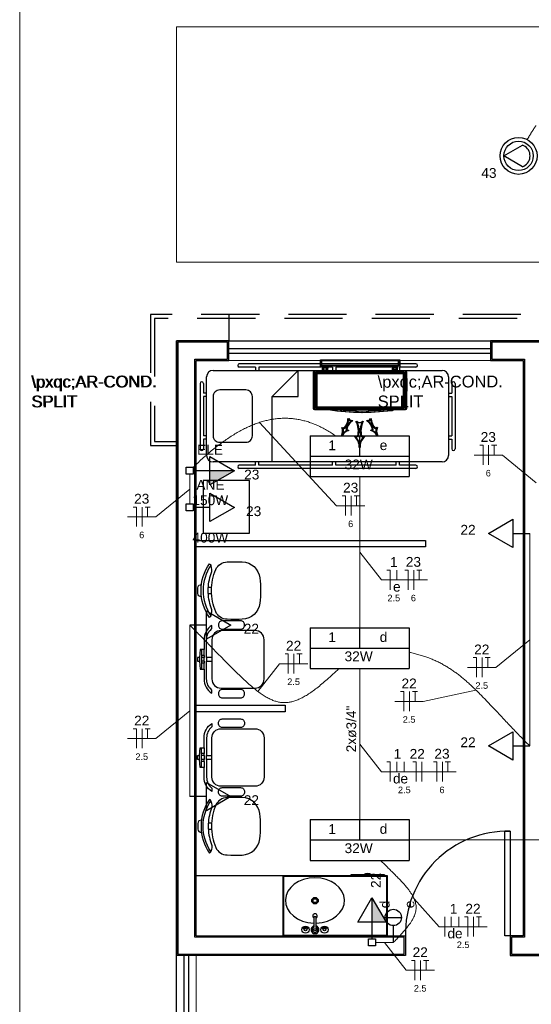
# Model space of a CAD drawing. Header units: feet. Extents: x -18 to 1038, y -110 to 48.
# Tile 38 of 199: x -4 to 0, y -1 to 6. Entities that reach past the tile are written whole.
import ezdxf

# ---------------------------------------------------------------- set-up
doc = ezdxf.new("R2010")
doc.units = ezdxf.units.FT
doc.header["$MEASUREMENT"] = 0
doc.linetypes.add('HIDDEN', pattern=[0.9525, 0.635, -0.3175])
doc.linetypes.add('JIS_02_1.2', pattern=[0.25, 0.125, -0.125])
doc.layers.get('0').update_dxf_attribs({"color": 251})
for name, color, linetype, lineweight in [('0.1', 1, 'Continuous', 9), ('02', 2, 'Continuous', 20), ('EL-Condutos', 4, 'Continuous', 5), ('EL-Fios (Fase 1)', 7, 'Continuous', 5), ('EL-Fios (Fase 3)', 7, 'Continuous', 5), ('EL-Fios (Neutro)', 7, 'Continuous', 5), ('EL-Fios (Retorno)', 7, 'Continuous', 5), ('EL-Fios (Terra)', 7, 'Continuous', 5), ('EL-Textos conduto', 7, 'Continuous', 5), ('EL-Textos fios', 7, 'Continuous', 5), ('Textos', 7, 'Continuous', 5)]:
    doc.layers.add(name, color=color, linetype=linetype, lineweight=lineweight)
for name, color, linetype in [('1', 1, 'Continuous'), ('100_IMPIANTI', 251, 'Continuous'), ('AR-SAN', 1, 'Continuous'), ('JANELA', 3, 'Continuous'), ('MOBILARIO', 8, 'Continuous'), ('P-SIMBOL', 5, 'Continuous'), ('parede', 5, 'Continuous'), ('porta', 3, 'Continuous'), ('PROJEÇÃO', 6, 'HIDDEN')]:
    doc.layers.add(name, color=color, linetype=linetype)
doc.styles.add('Arial', font='arial.ttf')

msp = doc.modelspace()

# ---------------------------------------------------------------- hatches: boundary and pattern name
at = {"layer": 'P-SIMBOL', "linetype": 'Continuous'}
for points in [[(-2.4326, 2.7766), (-2.2451, 2.7766), (-2.4326, 2.6683)], [(-1.1935, -0.6748), (-1.1935, -0.4873), (-1.0852, -0.6748)]]:
    msp.add_hatch(color=256, dxfattribs=at).paths.add_polyline_path(points)

# ---------------------------------------------------------------- linework, layer by layer
at = {"color": 8}
for p, q in [((-2.4209, 1.8854), (-2.445, 1.8854)), ((-2.4209, 1.8357), (-2.445, 1.8357)), ((-2.4209, 0.0837), (-2.445, 0.0837)), ((-2.4209, 0.034), (-2.445, 0.034))]:
    msp.add_line(p, q, dxfattribs=at)
for points in [[(-2.4271, 1.6616), (-2.4352, 1.6555, -0.15474), (-2.5002, 1.8605), (-2.5002, 1.8605, -0.15474), (-2.4352, 2.0655), (-2.4352, 2.0655), (-2.4271, 2.0595, -0.409572), (-2.4261, 2.0526), (-2.4261, 2.0526, 0.150342), (-2.4852, 1.8605), (-2.4852, 1.8605, 0.150342), (-2.4261, 1.6685), (-2.4261, 1.6685, -0.409572), (-2.4271, 1.6616), (-2.4271, 1.6616)], [(-2.4261, 1.6685, 0.238506), (-2.4238, 1.7287), (-2.4238, 1.7287, -0.074047), (-2.4464, 1.8605), (-2.4464, 1.8605, -0.074047), (-2.4238, 1.9924), (-2.4238, 1.9924, 0.238506), (-2.4261, 2.0526), (-2.4261, 2.0526)], [(-2.1851, 1.6409), (-2.2077, 1.6405), (-2.2077, 1.6405), (-2.2724, 1.6405), (-2.3004, 1.641), (-2.3004, 1.641, -0.283766), (-2.3881, 1.6987), (-2.3881, 1.6987, -0.091486), (-2.4216, 1.8605), (-2.4216, 1.8605, -0.091486), (-2.3881, 2.0223), (-2.3881, 2.0223, -0.283766), (-2.3004, 2.0801), (-2.3004, 2.0801), (-2.2724, 2.0805), (-2.2724, 2.0805), (-2.2077, 2.0805), (-2.1851, 2.0802), (-2.1851, 2.0802, -0.371031), (-2.0503, 1.9569), (-2.0503, 1.9569, -0.021997), (-2.0452, 1.8605), (-2.0452, 1.8605, -0.021997), (-2.0503, 1.7641), (-2.0503, 1.7641, -0.371031), (-2.1851, 1.6409), (-2.1851, 1.6409)], [(-2.497, 1.8151, -0.500356), (-2.5245, 1.8387), (-2.5245, 1.8387, -0.015636), (-2.5252, 1.8605), (-2.5252, 1.8605, -0.015636), (-2.5245, 1.8824), (-2.5245, 1.8824, -0.500356), (-2.497, 1.9059), (-2.497, 1.9059)], [(-2.4271, 0.2579), (-2.4352, 0.2639, 0.15474), (-2.5002, 0.0589), (-2.5002, 0.0589, 0.15474), (-2.4352, -0.1461), (-2.4352, -0.1461), (-2.4271, -0.1401, 0.409572), (-2.4261, -0.1332), (-2.4261, -0.1332, -0.150342), (-2.4852, 0.0589), (-2.4852, 0.0589, -0.150342), (-2.4261, 0.2509), (-2.4261, 0.2509, 0.409572), (-2.4271, 0.2579), (-2.4271, 0.2579)], [(-2.4261, 0.2509, -0.238506), (-2.4238, 0.1907), (-2.4238, 0.1907, 0.074047), (-2.4464, 0.0589), (-2.4464, 0.0589, 0.074047), (-2.4238, -0.073), (-2.4238, -0.073, -0.238506), (-2.4261, -0.1332), (-2.4261, -0.1332)], [(-2.1851, 0.2785), (-2.2077, 0.2789), (-2.2077, 0.2789), (-2.2724, 0.2789), (-2.3004, 0.2785), (-2.3004, 0.2785, 0.283766), (-2.3881, 0.2207), (-2.3881, 0.2207, 0.091486), (-2.4216, 0.0589), (-2.4216, 0.0589, 0.091486), (-2.3881, -0.1029), (-2.3881, -0.1029, 0.283766), (-2.3004, -0.1607), (-2.3004, -0.1607), (-2.2724, -0.1611), (-2.2724, -0.1611), (-2.2077, -0.1611), (-2.1851, -0.1608), (-2.1851, -0.1608, 0.371031), (-2.0503, -0.0375), (-2.0503, -0.0375, 0.021997), (-2.0452, 0.0589), (-2.0452, 0.0589, 0.021997), (-2.0503, 0.1553), (-2.0503, 0.1553, 0.371031), (-2.1851, 0.2785), (-2.1851, 0.2785)], [(-2.497, 0.1043, 0.500356), (-2.5245, 0.0808), (-2.5245, 0.0808, 0.015636), (-2.5252, 0.0589), (-2.5252, 0.0589, 0.015636), (-2.5245, 0.037), (-2.5245, 0.037, 0.500356), (-2.497, 0.0135), (-2.497, 0.0135)]]:
    msp.add_lwpolyline(points, format="xyb", dxfattribs=at)
at = {"layer": '0.1', "color": 251}
for points in [[(-3.8872, 6.1706), (-3.8872, 20.1458)], [(2.6628, -8.8294), (-3.8872, -8.8294), (-3.8872, 6.1706)]]:
    msp.add_lwpolyline(points, dxfattribs=at)
msp.add_lwpolyline([(-2.6872, 4.3706), (2.0128, 4.3706), (2.0128, 6.1706), (-2.6872, 6.1706)], close=True, dxfattribs=at)
at = {"layer": '02', "color": 251}
for p, q in [((-2.2872, 3.7706), (-0.2872, 3.7706)), ((-0.2872, 3.6206), (-2.2872, 3.6206)), ((-2.6872, -2.9294), (-2.6872, -0.9294)), ((-2.5372, -2.9294), (-2.5372, -0.9294))]:
    msp.add_line(p, q, dxfattribs=at)
at = {"layer": '1', "color": 251}
msp.add_arc((-0.1572, -0.7594), 0.7803, 88.5312, 181.4688, dxfattribs=at)
at = {"layer": '100_IMPIANTI'}
for p, q in [((-1.5872, 3.5756), (-1.5872, 3.6256)), ((-1.5872, 3.6256), (-0.9872, 3.6256)), ((-1.5822, 3.5806), (-1.5822, 3.6206)), ((-1.5822, 3.6206), (-0.9922, 3.6206)), ((-1.581, 3.5756), (-1.581, 3.6256)), ((-1.581, 3.6256), (-0.981, 3.6256)), ((-1.576, 3.5806), (-1.576, 3.6206)), ((-1.576, 3.6206), (-0.986, 3.6206)), ((-0.9922, 3.6206), (-0.9922, 3.5806)), ((-0.9872, 3.6256), (-0.9872, 3.5756)), ((-0.986, 3.6206), (-0.986, 3.5806)), ((-0.981, 3.6256), (-0.981, 3.5756)), ((-0.9422, 3.5387), (-1.6322, 3.5387)), ((-0.936, 3.5387), (-1.626, 3.5387)), ((-0.9872, 3.5756), (-1.5872, 3.5756)), ((-0.9922, 3.5806), (-1.5822, 3.5806)), ((-0.981, 3.5756), (-1.581, 3.5756)), ((-0.986, 3.5806), (-1.576, 3.5806)), ((-1.5709, 3.569), (-1.5692, 3.5706)), ((-1.5709, 3.5706), (-1.5709, 3.5606)), ((-1.5384, 3.5606), (-1.5709, 3.5606)), ((-1.5709, 3.5487), (-1.5709, 3.5606)), ((-1.5709, 3.5387), (-1.5709, 3.5487)), ((-1.5709, 3.5487), (-1.5384, 3.5487)), ((-1.5704, 3.5606), (-1.5604, 3.5706)), ((-1.5646, 3.569), (-1.563, 3.5706)), ((-1.5646, 3.5706), (-1.5646, 3.5606)), ((-1.5321, 3.5606), (-1.5646, 3.5606)), ((-1.5646, 3.5487), (-1.5646, 3.5606)), ((-1.5646, 3.5387), (-1.5646, 3.5487)), ((-1.5646, 3.5487), (-1.5321, 3.5487)), ((-1.5642, 3.5606), (-1.5542, 3.5706)), ((-1.5616, 3.5606), (-1.5516, 3.5706)), ((-1.5554, 3.5606), (-1.5454, 3.5706)), ((-1.5527, 3.5606), (-1.5427, 3.5706)), ((-1.5465, 3.5606), (-1.5365, 3.5706)), ((-1.5439, 3.5606), (-1.5384, 3.5662)), ((-1.5384, 3.5706), (-1.5384, 3.5606)), ((-1.5384, 3.5487), (-1.5384, 3.5606)), ((-1.5384, 3.5387), (-1.5384, 3.5487)), ((-1.5377, 3.5606), (-1.5321, 3.5662)), ((-1.5321, 3.5706), (-1.5321, 3.5606)), ((-1.5321, 3.5487), (-1.5321, 3.5606)), ((-1.5321, 3.5387), (-1.5321, 3.5487)), ((-1.036, 3.5706), (-1.036, 3.5606)), ((-1.036, 3.569), (-1.0344, 3.5706)), ((-1.0035, 3.5606), (-1.036, 3.5606)), ((-1.036, 3.5487), (-1.036, 3.5606)), ((-1.036, 3.5387), (-1.036, 3.5487)), ((-1.0035, 3.5487), (-1.036, 3.5487)), ((-1.0355, 3.5606), (-1.0255, 3.5706)), ((-1.0298, 3.5706), (-1.0298, 3.5606)), ((-1.0298, 3.569), (-1.0281, 3.5706)), ((-0.9973, 3.5606), (-1.0298, 3.5606)), ((-1.0298, 3.5487), (-1.0298, 3.5606)), ((-1.0298, 3.5387), (-1.0298, 3.5487)), ((-0.9973, 3.5487), (-1.0298, 3.5487)), ((-1.0293, 3.5606), (-1.0193, 3.5706)), ((-1.0267, 3.5606), (-1.0167, 3.5706)), ((-1.0205, 3.5606), (-1.0105, 3.5706)), ((-1.0178, 3.5606), (-1.0078, 3.5706)), ((-1.0116, 3.5606), (-1.0016, 3.5706)), ((-1.009, 3.5606), (-1.0035, 3.5662)), ((-1.0035, 3.5706), (-1.0035, 3.5606)), ((-1.0035, 3.5487), (-1.0035, 3.5606)), ((-1.0035, 3.5387), (-1.0035, 3.5487)), ((-1.0028, 3.5606), (-0.9973, 3.5662)), ((-0.9973, 3.5706), (-0.9973, 3.5606)), ((-0.9973, 3.5487), (-0.9973, 3.5606)), ((-0.9973, 3.5387), (-0.9973, 3.5487)), ((-1.6422, 3.5287), (-1.6422, 3.2552)), ((-1.636, 3.5287), (-1.636, 3.2552)), ((-1.6322, 3.5187), (-1.6322, 3.2652)), ((-1.626, 3.5187), (-1.626, 3.2652)), ((-0.9522, 3.5287), (-1.6222, 3.5287)), ((-0.9522, 3.5187), (-1.6222, 3.5187)), ((-1.6222, 3.5187), (-1.6222, 3.2652)), ((-0.946, 3.5287), (-1.616, 3.5287)), ((-0.946, 3.5187), (-1.616, 3.5187)), ((-1.616, 3.5187), (-1.616, 3.2652)), ((-0.9522, 3.2652), (-0.9522, 3.5187)), ((-0.946, 3.2652), (-0.946, 3.5187)), ((-0.9422, 3.2652), (-0.9422, 3.5187)), ((-0.936, 3.2652), (-0.936, 3.5187)), ((-0.9322, 3.2552), (-0.9322, 3.5287)), ((-0.926, 3.2552), (-0.926, 3.5287)), ((-1.6322, 3.2452), (-0.9422, 3.2452)), ((-1.626, 3.2452), (-0.936, 3.2452)), ((-1.6222, 3.2652), (-0.9522, 3.2652)), ((-1.6222, 3.2552), (-0.9522, 3.2552)), ((-1.616, 3.2652), (-0.946, 3.2652)), ((-1.616, 3.2552), (-0.946, 3.2552)), ((-1.0426, 3.2352), (-1.0426, 3.2406)), ((-1.0364, 3.2352), (-1.0364, 3.2406)), ((-1.0751, 3.2352), (-1.0751, 3.236)), ((-1.0426, 3.2352), (-1.0751, 3.2352)), ((-1.0689, 3.2352), (-1.0689, 3.236)), ((-1.0364, 3.2352), (-1.0689, 3.2352)), ((-1.4232, 3.1085), (-1.4077, 3.1003)), ((-1.417, 3.1085), (-1.4015, 3.1003)), ((-1.3923, 3.0921), (-1.3768, 3.0839)), ((-1.3861, 3.0921), (-1.3706, 3.0839)), ((-1.1894, 3.0921), (-1.2049, 3.0839)), ((-1.1832, 3.0921), (-1.1987, 3.0839)), ((-1.1585, 3.1085), (-1.1739, 3.1003)), ((-1.1523, 3.1085), (-1.1677, 3.1003)), ((-1.3283, 3.0379), (-1.3033, 3.0379)), ((-1.3221, 3.0379), (-1.2971, 3.0379)), ((-1.2783, 3.0379), (-1.2533, 3.0379)), ((-1.2721, 3.0379), (-1.2471, 3.0379))]:
    msp.add_line(p, q, dxfattribs=at)
for centre, radius, start, end in [((-1.6322, 3.5287), 0.01, 90, 180), ((-1.626, 3.5287), 0.01, 90, 180), ((-0.9422, 3.5287), 0.01, 0, 90), ((-0.936, 3.5287), 0.01, 0, 90), ((-1.6222, 3.5187), 0.01, 90, 180), ((-1.616, 3.5187), 0.01, 90, 180), ((-0.9522, 3.5187), 0.01, 0, 90), ((-0.946, 3.5187), 0.01, 0, 90), ((-1.6322, 3.2552), 0.01, 180, 270), ((-1.626, 3.2552), 0.01, 180, 270), ((-1.6222, 3.2652), 0.01, 180, 270), ((-1.616, 3.2652), 0.01, 180, 270), ((-1.2708, 4.7208), 1.4977, 260.15678, 279.84322), ((-1.2646, 4.7208), 1.4977, 260.15678, 279.84322), ((-1.2708, 4.7208), 1.4877, 262.7035, 277.2965), ((-1.2646, 4.7208), 1.4877, 262.7035, 277.2965), ((-0.9522, 3.2652), 0.01, 270, 360), ((-0.946, 3.2652), 0.01, 270, 360), ((-0.9422, 3.2552), 0.01, 270, 0), ((-0.936, 3.2552), 0.01, 270, 0), ((-1.492, 3.1788), 0.1152, 317.03651, 359.21913), ((-1.4858, 3.1788), 0.1152, 317.03651, 359.21913), ((-1.3538, 3.1834), 0.0239, 194.94185, 289.19948), ((-1.3476, 3.1834), 0.0239, 194.94185, 289.19948), ((-1.2279, 3.1834), 0.0239, 250.80052, 345.05815), ((-1.2217, 3.1834), 0.0239, 250.80052, 345.05815), ((-1.0896, 3.1788), 0.1152, 180.78087, 222.96349), ((-1.0834, 3.1788), 0.1152, 180.78087, 222.96349), ((-1.4897, 3.0807), 0.0721, 329.76476, 22.65362), ((-1.4835, 3.0807), 0.0721, 329.76476, 22.65362), ((-1.28, 3.0664), 0.1152, 124.92221, 167.10482), ((-1.2737, 3.0664), 0.1152, 124.92221, 167.10482), ((-1.2908, 3.1789), 0.0341, 222.87119, 317.12881), ((-1.4623, 3.0806), 0.1646, 344.96585, 27.14846), ((-1.2846, 3.1789), 0.0341, 222.87119, 317.12881), ((-1.4561, 3.0806), 0.1646, 344.96585, 27.14846), ((-1.1194, 3.0806), 0.1646, 152.85154, 195.03415), ((-1.1132, 3.0806), 0.1646, 152.85154, 195.03415), ((-1.3017, 3.0664), 0.1152, 12.89518, 55.07779), ((-1.2955, 3.0664), 0.1152, 12.89518, 55.07779), ((-1.092, 3.0807), 0.0721, 157.34638, 210.23524), ((-1.0858, 3.0807), 0.0721, 157.34638, 210.23524), ((-1.3624, 3.0133), 0.0721, 101.48772, 154.37658), ((-1.3562, 3.0133), 0.0721, 101.48772, 154.37658), ((-1.3937, 2.9583), 0.103, 357.69409, 50.58295), ((-1.3875, 2.9583), 0.103, 357.69409, 50.58295), ((-1.188, 2.9583), 0.103, 129.41705, 182.30591), ((-1.1818, 2.9583), 0.103, 129.41705, 182.30591), ((-1.2192, 3.0133), 0.0721, 25.62342, 78.51228), ((-1.213, 3.0133), 0.0721, 25.62342, 78.51228)]:
    msp.add_arc(centre, radius, start, end, dxfattribs=at)
at = {"layer": 'AR-SAN', "color": 251}
for p, q in [((-1.0739, -0.3194), (-1.8739, -0.3194)), ((-1.8739, -0.3194), (-1.8739, -0.7794)), ((-1.0789, -0.3244), (-1.8689, -0.3244)), ((-1.8689, -0.3244), (-1.8689, -0.7744)), ((-1.3549, -0.3124), (-1.3549, -0.3194)), ((-1.2579, -0.3124), (-1.3549, -0.3124)), ((-1.2481, -0.3124), (-1.2579, -0.3124)), ((-1.2049, -0.3124), (-1.2481, -0.3124)), ((-1.1951, -0.3124), (-1.2049, -0.3124)), ((-1.0981, -0.3124), (-1.1951, -0.3124)), ((-1.0981, -0.3124), (-1.0981, -0.3194)), ((-1.0789, -0.7744), (-1.0789, -0.3244)), ((-1.0739, -0.7794), (-1.0739, -0.3194)), ((-1.8739, -0.7794), (-1.0739, -0.7794)), ((-1.8689, -0.7744), (-1.0789, -0.7744))]:
    msp.add_line(p, q, dxfattribs=at)
for radius, start, end in [(0.0542, 54.65024, 125.34976), (0.0492, 63.95602, 116.04398)]:
    msp.add_arc((-1.2265, -0.3566), radius, start, end, dxfattribs=at)
at = {"layer": 'Defpoints', "color": 251}
msp.add_lwpolyline([(-2.6872, 18.1708), (10.8428, 18.1708), (10.8428, 6.7706), (4.9128, 6.7706), (4.9128, 3.7706), (28.8428, 3.7706), (28.8426, -7.6295), (-2.6872, -7.6295), (-2.6872, 3.7706), (2.6128, 3.7706), (2.6128, 6.7706), (-2.6872, 6.7706)], close=True, dxfattribs=at)
at = {"layer": 'EL-Condutos', "linetype": 'JIS_02_1.2'}
msp.add_spline([(-0.006, 5.3092), (0.0293, 5.3675), (0.0663, 5.4235), (0.1052, 5.4771), (0.1459, 5.5285), (0.1887, 5.5777), (0.2336, 5.6248), (0.2807, 5.6699), (0.3301, 5.7131), (0.3819, 5.7544), (0.4363, 5.794), (0.4932, 5.8319), (0.5529, 5.8682), (0.6154, 5.9029), (0.6808, 5.9362), (0.7492, 5.9682), (0.8207, 5.9988), (0.8954, 6.0283), (0.9734, 6.0566), (1.0548, 6.0839), (1.1397, 6.1102), (1.2282, 6.1357), (1.3205, 6.1603), (1.4165, 6.1842), (1.5164, 6.2075), (1.6203, 6.2302), (1.7283, 6.2524), (1.8405, 6.2742), (1.957, 6.2957), (2.0779, 6.317), (2.2032, 6.3381)], degree=3, dxfattribs=at)
at = {"layer": 'EL-Condutos', "linetype": 'Continuous'}
for points in [[(-2.5613, 2.8021), (-2.5211, 2.8406), (-2.4813, 2.877), (-2.4419, 2.9114), (-2.403, 2.9437), (-2.3644, 2.9739), (-2.3262, 3.0021), (-2.2884, 3.0282), (-2.2509, 3.0523), (-2.2136, 3.0742), (-2.1767, 3.0941), (-2.1401, 3.1119), (-2.1037, 3.1276), (-2.0676, 3.1411), (-2.0316, 3.1526), (-1.9959, 3.1619), (-1.9603, 3.1691), (-1.9249, 3.1742), (-1.8897, 3.1771), (-1.8546, 3.1779), (-1.8195, 3.1765), (-1.7846, 3.173), (-1.7497, 3.1673), (-1.7148, 3.1594), (-1.68, 3.1494), (-1.6452, 3.1372), (-1.6104, 3.1228), (-1.5756, 3.1062), (-1.5407, 3.0873), (-1.5057, 3.0663), (-1.4706, 3.0431)], [(-2.5872, 2.75), (-2.5872, 2.7397), (-2.5872, 2.73), (-2.5872, 2.7208), (-2.5872, 2.712), (-2.5872, 2.7038), (-2.5872, 2.6959), (-2.5872, 2.6884), (-2.5872, 2.6812), (-2.5872, 2.6743), (-2.5872, 2.6676), (-2.5872, 2.6612), (-2.5872, 2.6549), (-2.5872, 2.6487), (-2.5872, 2.6426), (-2.5872, 2.6365), (-2.5872, 2.6305), (-2.5872, 2.6244), (-2.5872, 2.6182), (-2.5872, 2.6119), (-2.5872, 2.6054), (-2.5872, 2.5988), (-2.5872, 2.5919), (-2.5872, 2.5847), (-2.5872, 2.5772), (-2.5872, 2.5693), (-2.5872, 2.561), (-2.5872, 2.5523), (-2.5872, 2.5431), (-2.5872, 2.5334), (-2.5872, 2.5231)], [(-1.2872, 1.577), (-1.2872, 1.6289), (-1.2872, 1.678), (-1.2872, 1.7245), (-1.2872, 1.7686), (-1.2872, 1.8106), (-1.2872, 1.8505), (-1.2872, 1.8887), (-1.2872, 1.9254), (-1.2872, 1.9606), (-1.2872, 1.9946), (-1.2872, 2.0277), (-1.2872, 2.06), (-1.2872, 2.0916), (-1.2872, 2.1229), (-1.2872, 2.154), (-1.2872, 2.1851), (-1.2872, 2.2163), (-1.2872, 2.248), (-1.2872, 2.2803), (-1.2872, 2.3133), (-1.2872, 2.3474), (-1.2872, 2.3826), (-1.2872, 2.4192), (-1.2872, 2.4574), (-1.2872, 2.4974), (-1.2872, 2.5394), (-1.2872, 2.5835), (-1.2872, 2.63), (-1.2872, 2.6791), (-1.2872, 2.7309)], [(0.0128, 2.2976), (0.0128, 2.219), (0.0128, 2.1455), (0.0128, 2.0766), (0.0128, 2.0121), (0.0128, 1.9516), (0.0128, 1.8947), (0.0128, 1.841), (0.0128, 1.7902), (0.0128, 1.7419), (0.0128, 1.6958), (0.0128, 1.6516), (0.0128, 1.6087), (0.0128, 1.567), (0.0128, 1.5259), (0.0128, 1.4852), (0.0128, 1.4446), (0.0128, 1.4035), (0.0128, 1.3618), (0.0128, 1.3189), (0.0128, 1.2746), (0.0128, 1.2285), (0.0128, 1.1803), (0.0128, 1.1295), (0.0128, 1.0758), (0.0128, 1.0189), (0.0128, 0.9584), (0.0128, 0.8939), (0.0128, 0.825), (0.0128, 0.7515), (0.0128, 0.6729)], [(-2.5872, 1.5973), (-2.5872, 1.5339), (-2.5872, 1.4746), (-2.5872, 1.419), (-2.5872, 1.367), (-2.5872, 1.3181), (-2.5872, 1.2722), (-2.5872, 1.2289), (-2.5872, 1.1879), (-2.5872, 1.149), (-2.5872, 1.1118), (-2.5872, 1.076), (-2.5872, 1.0415), (-2.5872, 1.0078), (-2.5872, 0.9747), (-2.5872, 0.9418), (-2.5872, 0.909), (-2.5872, 0.8759), (-2.5872, 0.8422), (-2.5872, 0.8076), (-2.5872, 0.7719), (-2.5872, 0.7347), (-2.5872, 0.6958), (-2.5872, 0.6548), (-2.5872, 0.6115), (-2.5872, 0.5655), (-2.5872, 0.5167), (-2.5872, 0.4646), (-2.5872, 0.4091), (-2.5872, 0.3498), (-2.5872, 0.2863)], [(-1.4466, 1.2643), (-1.4926, 1.2212), (-1.5359, 1.1821), (-1.5768, 1.1469), (-1.6153, 1.1157), (-1.6519, 1.0884), (-1.6867, 1.0649), (-1.7199, 1.0454), (-1.7519, 1.0296), (-1.7827, 1.0177), (-1.8126, 1.0095), (-1.842, 1.0051), (-1.8709, 1.0044), (-1.8997, 1.0074), (-1.9285, 1.0141), (-1.9576, 1.0244), (-1.9873, 1.0383), (-2.0177, 1.0558), (-2.0491, 1.0769), (-2.0817, 1.1015), (-2.1158, 1.1296), (-2.1515, 1.1611), (-2.1892, 1.1962), (-2.229, 1.2346), (-2.2712, 1.2764), (-2.316, 1.3217), (-2.3636, 1.3702), (-2.4143, 1.4221), (-2.4683, 1.4772), (-2.5259, 1.5357), (-2.5872, 1.5973)], [(-0.908, 1.3885), (-0.8702, 1.38), (-0.8339, 1.3704), (-0.7991, 1.3599), (-0.7657, 1.3483), (-0.7335, 1.3357), (-0.7024, 1.3221), (-0.6724, 1.3074), (-0.6432, 1.2917), (-0.6148, 1.2749), (-0.587, 1.2571), (-0.5598, 1.2382), (-0.533, 1.2183), (-0.5065, 1.1973), (-0.4802, 1.1752), (-0.4539, 1.1521), (-0.4276, 1.1279), (-0.4011, 1.1026), (-0.3743, 1.0762), (-0.3471, 1.0487), (-0.3194, 1.0201), (-0.291, 0.9904), (-0.2619, 0.9596), (-0.2319, 0.9277), (-0.2009, 0.8947), (-0.1687, 0.8606), (-0.1354, 0.8253), (-0.1006, 0.7889), (-0.0644, 0.7514), (-0.0267, 0.7127), (0.0128, 0.6729)], [(-1.2872, 0.1104), (-1.2872, 0.1622), (-1.2872, 0.2113), (-1.2872, 0.2578), (-1.2872, 0.3019), (-1.2872, 0.3439), (-1.2872, 0.3839), (-1.2872, 0.4221), (-1.2872, 0.4587), (-1.2872, 0.4939), (-1.2872, 0.528), (-1.2872, 0.561), (-1.2872, 0.5933), (-1.2872, 0.625), (-1.2872, 0.6562), (-1.2872, 0.6873), (-1.2872, 0.7184), (-1.2872, 0.7497), (-1.2872, 0.7813), (-1.2872, 0.8136), (-1.2872, 0.8467), (-1.2872, 0.8807), (-1.2872, 0.9159), (-1.2872, 0.9526), (-1.2872, 0.9908), (-1.2872, 1.0307), (-1.2872, 1.0727), (-1.2872, 1.1168), (-1.2872, 1.1633), (-1.2872, 1.2124), (-1.2872, 1.2643)], [(0.9844, -0.0446), (0.9018, -0.0446), (0.8231, -0.0447), (0.7483, -0.0447), (0.6769, -0.0448), (0.6087, -0.0448), (0.5433, -0.0449), (0.4806, -0.0449), (0.4202, -0.0449), (0.3618, -0.045), (0.3052, -0.045), (0.25, -0.0451), (0.1959, -0.0451), (0.1428, -0.0451), (0.0902, -0.0452), (0.0378, -0.0452), (-0.0145, -0.0452), (-0.0671, -0.0452), (-0.1203, -0.0453), (-0.1743, -0.0453), (-0.2295, -0.0454), (-0.2862, -0.0454), (-0.3445, -0.0454), (-0.4049, -0.0455), (-0.4677, -0.0455), (-0.533, -0.0455), (-0.6012, -0.0456), (-0.6726, -0.0456), (-0.7475, -0.0457), (-0.8261, -0.0457), (-0.9088, -0.0458)], [(-1.1285, -0.2018), (-1.0976, -0.2319), (-1.0685, -0.2604), (-1.0413, -0.2873), (-1.0158, -0.3128), (-0.9922, -0.337), (-0.9704, -0.36), (-0.9505, -0.382), (-0.9325, -0.4029), (-0.9163, -0.4229), (-0.902, -0.4422), (-0.8897, -0.4608), (-0.8792, -0.4789), (-0.8707, -0.4965), (-0.8641, -0.5138), (-0.8594, -0.5308), (-0.8567, -0.5477), (-0.8559, -0.5645), (-0.8572, -0.5814), (-0.8604, -0.5985), (-0.8656, -0.6159), (-0.8729, -0.6337), (-0.8821, -0.6521), (-0.8934, -0.671), (-0.9068, -0.6906), (-0.9221, -0.711), (-0.9396, -0.7324), (-0.9591, -0.7548), (-0.9807, -0.7784), (-1.0044, -0.8032), (-1.0302, -0.8294)], [(-1.1669, -0.8294), (-1.1614, -0.8294), (-1.1563, -0.8294), (-1.1514, -0.8294), (-1.1467, -0.8294), (-1.1422, -0.8294), (-1.138, -0.8294), (-1.1339, -0.8294), (-1.1299, -0.8294), (-1.1261, -0.8294), (-1.1224, -0.8294), (-1.1187, -0.8294), (-1.1151, -0.8294), (-1.1115, -0.8294), (-1.108, -0.8294), (-1.1043, -0.8294), (-1.1007, -0.8294), (-1.0969, -0.8294), (-1.0931, -0.8294), (-1.0891, -0.8294), (-1.085, -0.8294), (-1.0807, -0.8294), (-1.0762, -0.8294), (-1.0715, -0.8294), (-1.0666, -0.8294), (-1.0613, -0.8294), (-1.0558, -0.8294), (-1.05, -0.8294), (-1.0438, -0.8294), (-1.0372, -0.8294), (-1.0302, -0.8294)]]:
    msp.add_spline(points, degree=3, dxfattribs=at)
at = {"layer": 'EL-Fios (Fase 1)'}
for p, q in [((-1.7902, 1.2269), (-1.7902, 1.3769)), ((-0.3514, 1.1981), (-0.3514, 1.3481)), ((-0.907, 0.9385), (-0.907, 1.0885)), ((-2.9514, 0.6547), (-2.9514, 0.8047)), ((-0.8134, 0.4002), (-0.8134, 0.5502)), ((-0.637, -0.7838), (-0.637, -0.6338)), ((-0.4183, -0.7838), (-0.4183, -0.6338)), ((-0.8222, -1.1165), (-0.8222, -0.9665))]:
    msp.add_line(p, q, dxfattribs=at)
at = {"layer": 'EL-Fios (Fase 3)'}
for p, q in [((-0.3014, 2.8215), (-0.3014, 2.9715)), ((-1.3536, 2.4342), (-1.3536, 2.5842)), ((-2.9514, 2.3494), (-2.9514, 2.4994)), ((-0.8741, 1.8669), (-0.8741, 2.0169)), ((-0.6554, 0.4002), (-0.6554, 0.5502))]:
    msp.add_line(p, q, dxfattribs=at)
at = {"layer": 'EL-Fios (Neutro)'}
for p, q in [((-0.3693, 2.9715), (-0.3443, 2.9715)), ((-0.3443, 2.8215), (-0.3443, 2.9715)), ((-1.4215, 2.5842), (-1.3965, 2.5842)), ((-1.3965, 2.4342), (-1.3965, 2.5842)), ((-3.0193, 2.4994), (-2.9943, 2.4994)), ((-2.9943, 2.3494), (-2.9943, 2.4994)), ((-1.0786, 2.0169), (-1.0536, 2.0169)), ((-1.0536, 1.8669), (-1.0536, 2.0169)), ((-0.942, 2.0169), (-0.917, 2.0169)), ((-0.917, 1.8669), (-0.917, 2.0169)), ((-1.8581, 1.3769), (-1.8331, 1.3769)), ((-1.8331, 1.2269), (-1.8331, 1.3769)), ((-0.4193, 1.3481), (-0.3943, 1.3481)), ((-0.3943, 1.1981), (-0.3943, 1.3481)), ((-0.9749, 1.0885), (-0.9499, 1.0885)), ((-0.9499, 0.9385), (-0.9499, 1.0885)), ((-3.0193, 0.8047), (-2.9943, 0.8047)), ((-2.9943, 0.6547), (-2.9943, 0.8047)), ((-1.0786, 0.5502), (-1.0536, 0.5502)), ((-1.0536, 0.4002), (-1.0536, 0.5502)), ((-0.8813, 0.5502), (-0.8563, 0.5502)), ((-0.8563, 0.4002), (-0.8563, 0.5502)), ((-0.7232, 0.5502), (-0.6982, 0.5502)), ((-0.6982, 0.4002), (-0.6982, 0.5502)), ((-0.4861, -0.6338), (-0.4611, -0.6338)), ((-0.4611, -0.7838), (-0.4611, -0.6338)), ((-0.89, -0.9665), (-0.865, -0.9665)), ((-0.865, -1.1165), (-0.865, -0.9665))]:
    msp.add_line(p, q, dxfattribs=at)
at = {"layer": 'EL-Fios (Retorno)'}
for p, q in [((-1.0036, 1.9419), (-1.0036, 2.0169)), ((-1.0036, 0.4752), (-1.0036, 0.5502)), ((-0.9465, 0.4752), (-0.9465, 0.5502)), ((-0.587, -0.7088), (-0.587, -0.6338)), ((-0.5299, -0.7088), (-0.5299, -0.6338))]:
    msp.add_line(p, q, dxfattribs=at)
at = {"layer": 'EL-Fios (Terra)'}
for points in [[(-0.2586, 2.8965), (-0.2586, 2.9715), (-0.2786, 2.9715), (-0.2386, 2.9715)], [(-1.3108, 2.5092), (-1.3108, 2.5842), (-1.3308, 2.5842), (-1.2908, 2.5842)], [(-2.9086, 2.4244), (-2.9086, 2.4994), (-2.9286, 2.4994), (-2.8886, 2.4994)], [(-0.8313, 1.9419), (-0.8313, 2.0169), (-0.8513, 2.0169), (-0.8113, 2.0169)], [(-1.7474, 1.3019), (-1.7474, 1.3769), (-1.7674, 1.3769), (-1.7274, 1.3769)], [(-0.3086, 1.2731), (-0.3086, 1.3481), (-0.3286, 1.3481), (-0.2886, 1.3481)], [(-0.8641, 1.0135), (-0.8641, 1.0885), (-0.8841, 1.0885), (-0.8441, 1.0885)], [(-2.9086, 0.7297), (-2.9086, 0.8047), (-2.9286, 0.8047), (-2.8886, 0.8047)], [(-0.6125, 0.4752), (-0.6125, 0.5502), (-0.6325, 0.5502), (-0.5925, 0.5502)], [(-0.3754, -0.7088), (-0.3754, -0.6338), (-0.3954, -0.6338), (-0.3554, -0.6338)], [(-0.7793, -1.0415), (-0.7793, -0.9665), (-0.7993, -0.9665), (-0.7593, -0.9665)]]:
    msp.add_lwpolyline(points, dxfattribs=at)
at = {"layer": 'EL-Textos fios'}
for p, q in [((-2.0543, 3.1456), (-1.4643, 2.5092)), ((-0.4121, 2.8965), (-0.1957, 2.8965)), ((0.0628, 2.6844), (-0.1957, 2.8965)), ((-2.5872, 2.6365), (-2.8457, 2.4244)), ((-1.4643, 2.5092), (-1.2479, 2.5092)), ((-3.0621, 2.4244), (-2.8457, 2.4244)), ((-1.2872, 2.154), (-1.1215, 1.9419)), ((-1.1215, 1.9419), (-0.7684, 1.9419)), ((0.0128, 1.4852), (-0.2457, 1.2731)), ((-2.0666, 1.0898), (-1.9009, 1.3019)), ((-1.9009, 1.3019), (-1.6845, 1.3019)), ((-0.4621, 1.2731), (-0.2457, 1.2731)), ((-0.3986, 1.1001), (-0.8013, 1.0135)), ((-1.0177, 1.0135), (-0.8013, 1.0135)), ((-2.5872, 0.9418), (-2.8457, 0.7297)), ((-3.0621, 0.7297), (-2.8457, 0.7297)), ((-1.2872, 0.6873), (-1.1215, 0.4752)), ((-1.1215, 0.4752), (-0.5497, 0.4752)), ((-0.8706, -0.4967), (-0.6799, -0.7088)), ((-0.6799, -0.7088), (-0.3126, -0.7088)), ((-1.0986, -0.8294), (-0.9329, -1.0415)), ((-0.9329, -1.0415), (-0.7165, -1.0415))]:
    msp.add_line(p, q, dxfattribs=at)
at = {"layer": 'JANELA', "color": 251}
for points in [[(-2.5472, 3.6306), (-2.2972, 3.6306), (-2.2972, 3.7606), (-2.6772, 3.7606), (-2.6772, -0.9194), (-0.9472, -0.9194), (-0.9472, -0.7894), (-2.5472, -0.7894)], [(0.1028, 3.6306), (0.3528, 3.6306), (0.3528, 3.7606), (-0.2772, 3.7606), (-0.2772, 3.6306), (-0.0272, 3.6306), (-0.0272, -0.7894), (-0.1272, -0.7894), (-0.1272, -0.9194), (1.7028, -0.9194), (1.7028, -0.7894), (0.1028, -0.7894)]]:
    msp.add_lwpolyline(points, close=True, dxfattribs=at)
at = {"layer": 'MOBILARIO', "color": 251}
for p, q in [((-2.4078, 3.5441), (-0.6578, 3.5441)), ((-0.8578, 3.5941), (-2.2078, 3.5941)), ((-2.0828, 3.5691), (-2.2078, 3.5691)), ((-2.0828, 3.5691), (-2.0828, 3.5441)), ((-1.4953, 3.5691), (-2.0578, 3.5691)), ((-2.0578, 3.5691), (-2.0578, 3.5441)), ((-1.9578, 3.3441), (-1.7578, 3.5441)), ((-1.7578, 3.3441), (-1.7578, 3.5441)), ((-1.4953, 3.5691), (-1.4953, 3.5441)), ((-1.0078, 3.5691), (-1.4703, 3.5691)), ((-1.4703, 3.5691), (-1.4703, 3.5441)), ((-1.0078, 3.5691), (-1.0078, 3.5441)), ((-0.8578, 3.5691), (-0.9828, 3.5691)), ((-0.9828, 3.5691), (-0.9828, 3.5441)), ((-2.4578, 2.8941), (-2.4578, 3.4941)), ((-0.6078, 3.4941), (-0.6078, 2.8941)), ((-2.5078, 3.4441), (-2.5078, 2.9441)), ((-2.4828, 3.4441), (-2.4828, 3.3691)), ((-0.5828, 3.4441), (-0.5828, 3.3691)), ((-0.5578, 3.4441), (-0.5578, 2.9441)), ((-2.4578, 3.3691), (-2.4828, 3.3691)), ((-2.4828, 3.3441), (-2.4828, 3.0441)), ((-2.4578, 3.3441), (-2.4828, 3.3441)), ((-1.9578, 2.8441), (-1.9578, 3.3441)), ((-1.9578, 3.3441), (-1.7578, 3.3441)), ((-0.6078, 3.3691), (-0.5828, 3.3691)), ((-0.6078, 3.3441), (-0.5828, 3.3441)), ((-0.5828, 3.3441), (-0.5828, 3.0441)), ((-2.4578, 3.0441), (-2.4828, 3.0441)), ((-2.4828, 3.0191), (-2.4828, 2.9441)), ((-2.4578, 3.0191), (-2.4828, 3.0191)), ((-0.6078, 3.0441), (-0.5828, 3.0441)), ((-0.6078, 3.0191), (-0.5828, 3.0191)), ((-0.5828, 3.0191), (-0.5828, 2.9441)), ((-0.6578, 2.8441), (-2.4078, 2.8441)), ((-2.0828, 2.8191), (-2.2078, 2.8191)), ((-0.8578, 2.7941), (-2.2078, 2.7941)), ((-2.0828, 2.8191), (-2.0828, 2.8441)), ((-2.0578, 2.8191), (-2.0578, 2.8441)), ((-1.4953, 2.8191), (-2.0578, 2.8191)), ((-1.4953, 2.8191), (-1.4953, 2.8441)), ((-1.4703, 2.8191), (-1.4703, 2.8441)), ((-1.0078, 2.8191), (-1.4703, 2.8191)), ((-1.0078, 2.8191), (-1.0078, 2.8441)), ((-0.9828, 2.8191), (-0.9828, 2.8441)), ((-0.8578, 2.8191), (-0.9828, 2.8191)), ((-2.4778, 1.3651), (-2.4978, 1.3651)), ((-2.4978, 1.3651), (-2.4978, 1.3501)), ((-2.4778, 1.3651), (-2.4778, 1.3501)), ((-2.5128, 1.3501), (-2.5128, 1.3201)), ((-2.4778, 1.3501), (-2.4978, 1.3501)), ((-2.4778, 1.3201), (-2.4978, 1.3201)), ((-2.4778, 1.3051), (-2.4978, 1.3051)), ((-2.4778, 1.3201), (-2.4778, 1.3051)), ((-2.4778, 0.6144), (-2.4978, 0.6144)), ((-2.4778, 0.5994), (-2.4778, 0.6144)), ((-2.5128, 0.5694), (-2.5128, 0.5994)), ((-2.4778, 0.5994), (-2.4978, 0.5994)), ((-2.4778, 0.5694), (-2.4978, 0.5694)), ((-2.4978, 0.5544), (-2.4978, 0.5694)), ((-2.4778, 0.5544), (-2.4978, 0.5544)), ((-2.4778, 0.5544), (-2.4778, 0.5694)), ((-1.8739, -0.3194), (-2.5372, -0.3194))]:
    msp.add_line(p, q, dxfattribs=at)
at = {"layer": 'MOBILARIO', "color": 251, "linetype": 'Continuous'}
for p, q in [((-1.6392, -0.6417), (-1.6392, -0.7144)), ((-1.6392, -0.6417), (-1.6392, -0.7144)), ((-1.6192, -0.7144), (-1.6192, -0.6417)), ((-1.6192, -0.7144), (-1.6192, -0.6417)), ((-1.7042, -0.7221), (-1.7042, -0.7167)), ((-1.7042, -0.7221), (-1.7042, -0.7167)), ((-1.6992, -0.722), (-1.6992, -0.7167)), ((-1.6992, -0.722), (-1.6992, -0.7167)), ((-1.5592, -0.7221), (-1.5592, -0.7167)), ((-1.5592, -0.7221), (-1.5592, -0.7167)), ((-1.5542, -0.722), (-1.5542, -0.7167)), ((-1.5542, -0.722), (-1.5542, -0.7167))]:
    msp.add_line(p, q, dxfattribs=at)
at = {"layer": 'MOBILARIO', "color": 251}
for points in [[(-2.3578, 2.9941), (-2.1578, 2.9941, 0.414214), (-2.1078, 3.0441), (-2.1078, 3.0441), (-2.1078, 3.3441, 0.414214), (-2.1578, 3.3941), (-2.1578, 3.3941), (-2.3578, 3.3941, 0.414214), (-2.4078, 3.3441), (-2.4078, 3.3441), (-2.4078, 3.0441, 0.414214), (-2.3578, 2.9941), (-2.3578, 2.9941)], [(-2.4178, 1.3201), (-2.4178, 1.1851, 0.414214), (-2.3478, 1.1151), (-2.3478, 1.1151), (-2.0878, 1.1151, 0.414214), (-2.0178, 1.1851), (-2.0178, 1.1851), (-2.0178, 1.4851, 0.414214), (-2.0878, 1.5551), (-2.0878, 1.5551), (-2.3478, 1.5551, 0.414214), (-2.4178, 1.4851), (-2.4178, 1.4851), (-2.4178, 1.3501), (-2.4578, 1.3501), (-2.4578, 1.4851, -0.223888), (-2.4178, 1.5699), (-2.4178, 1.5699), (-2.4178, 1.5946, 0.255924), (-2.4778, 1.4851), (-2.4778, 1.4851), (-2.4778, 1.4101), (-2.5078, 1.4101), (-2.5128, 1.3501), (-2.5278, 1.3501), (-2.5278, 1.3201), (-2.5128, 1.3201), (-2.5078, 1.2601), (-2.4778, 1.2601), (-2.4778, 1.1851, 0.255924), (-2.4178, 1.0755), (-2.4178, 1.0755), (-2.4178, 1.1002, -0.223888), (-2.4578, 1.1851), (-2.4578, 1.1851), (-2.4578, 1.3201), (-2.4178, 1.3201)], [(-2.3378, 1.5651), (-2.1978, 1.5651, 0.414214), (-2.1678, 1.5951), (-2.1678, 1.5951), (-2.1678, 1.6001, 0.414214), (-2.1978, 1.6301), (-2.1978, 1.6301), (-2.3378, 1.6301, 0.414214), (-2.3678, 1.6001), (-2.3678, 1.6001), (-2.3678, 1.5951, 0.414214), (-2.3378, 1.5651), (-2.3378, 1.5651)], [(-2.3678, 1.0751), (-2.3678, 1.0701, 0.414214), (-2.3378, 1.0401), (-2.3378, 1.0401), (-2.1978, 1.0401, 0.414214), (-2.1678, 1.0701), (-2.1678, 1.0701), (-2.1678, 1.0751, 0.414214), (-2.1978, 1.1051), (-2.1978, 1.1051), (-2.3378, 1.1051, 0.414214), (-2.3678, 1.0751), (-2.3678, 1.0751)], [(-2.4178, 0.5994), (-2.4178, 0.7344, -0.414214), (-2.3478, 0.8044), (-2.3478, 0.8044), (-2.0878, 0.8044, -0.414214), (-2.0178, 0.7344), (-2.0178, 0.7344), (-2.0178, 0.4344, -0.414214), (-2.0878, 0.3644), (-2.0878, 0.3644), (-2.3478, 0.3644, -0.414214), (-2.4178, 0.4344), (-2.4178, 0.4344), (-2.4178, 0.5694), (-2.4578, 0.5694), (-2.4578, 0.4344, 0.223888), (-2.4178, 0.3495), (-2.4178, 0.3495), (-2.4178, 0.3248, -0.255924), (-2.4778, 0.4344), (-2.4778, 0.4344), (-2.4778, 0.5094), (-2.5078, 0.5094), (-2.5128, 0.5694), (-2.5278, 0.5694), (-2.5278, 0.5994), (-2.5128, 0.5994), (-2.5078, 0.6594), (-2.4778, 0.6594), (-2.4778, 0.7344, -0.255924), (-2.4178, 0.8439), (-2.4178, 0.8439), (-2.4178, 0.8192, 0.223888), (-2.4578, 0.7344), (-2.4578, 0.7344), (-2.4578, 0.5994), (-2.4178, 0.5994)], [(-2.3678, 0.8444), (-2.3678, 0.8494, -0.414214), (-2.3378, 0.8794), (-2.3378, 0.8794), (-2.1978, 0.8794, -0.414214), (-2.1678, 0.8494), (-2.1678, 0.8494), (-2.1678, 0.8444, -0.414214), (-2.1978, 0.8144), (-2.1978, 0.8144), (-2.3378, 0.8144, -0.414214), (-2.3678, 0.8444), (-2.3678, 0.8444)], [(-2.3378, 0.3544), (-2.1978, 0.3544, -0.414214), (-2.1678, 0.3244), (-2.1678, 0.3244), (-2.1678, 0.3194, -0.414214), (-2.1978, 0.2894), (-2.1978, 0.2894), (-2.3378, 0.2894, -0.414214), (-2.3678, 0.3194), (-2.3678, 0.3194), (-2.3678, 0.3244, -0.414214), (-2.3378, 0.3544), (-2.3378, 0.3544)]]:
    msp.add_lwpolyline(points, format="xyb", dxfattribs=at)
msp.add_lwpolyline([(-2.1287, 2.7022), (-2.484, 2.7022), (-2.484, 2.2999), (-2.1287, 2.2999)], close=True, dxfattribs=at)
for points in [[(-2.5372, 2.2441), (-0.7846, 2.2441), (-0.7846, 2.1941), (-2.5372, 2.1941)], [(-2.4978, 1.4101), (-2.4978, 1.3651)], [(-2.4778, 1.3651), (-2.4778, 1.4101)], [(-2.4978, 1.3501), (-2.4978, 1.3201)], [(-2.4978, 1.3201), (-2.4978, 1.3051)], [(-2.4978, 1.3051), (-2.4978, 1.2601)], [(-2.4778, 1.3201), (-2.4778, 1.3501)], [(-2.4778, 1.2601), (-2.4778, 1.3051)], [(-2.4578, 1.3501), (-2.4578, 1.3201)], [(-2.4178, 1.3501), (-2.4178, 1.3201)], [(-2.5372, 0.9847), (-1.8567, 0.9847), (-1.8567, 0.9347), (-2.5372, 0.9347)], [(-2.4978, 0.6144), (-2.4978, 0.6594)], [(-2.4978, 0.5994), (-2.4978, 0.6144)], [(-2.4778, 0.6594), (-2.4778, 0.6144)], [(-2.4978, 0.5694), (-2.4978, 0.5994)], [(-2.4978, 0.5094), (-2.4978, 0.5544)], [(-2.4778, 0.5994), (-2.4778, 0.5694)], [(-2.4778, 0.5544), (-2.4778, 0.5094)], [(-2.4578, 0.5694), (-2.4578, 0.5994)], [(-2.4178, 0.5694), (-2.4178, 0.5994)]]:
    msp.add_lwpolyline(points, dxfattribs=at)
at = {"layer": 'MOBILARIO', "color": 251, "linetype": 'Continuous'}
for centre, radius in [((-1.6291, -0.5099), 0.025), ((-1.6291, -0.5099), 0.015), ((-1.7017, -0.7317), 0.0275), ((-1.7017, -0.7317), 0.0275), ((-1.7017, -0.7317), 0.01), ((-1.7017, -0.7317), 0.01), ((-1.7017, -0.7117), 0.00559), ((-1.7017, -0.7117), 0.00559), ((-1.6292, -0.7317), 0.01), ((-1.6292, -0.7317), 0.01), ((-1.5567, -0.7317), 0.0275), ((-1.5567, -0.7317), 0.0275), ((-1.5567, -0.7317), 0.01), ((-1.5567, -0.7317), 0.01), ((-1.5567, -0.7117), 0.00559), ((-1.5567, -0.7117), 0.00559)]:
    msp.add_circle(centre, radius, dxfattribs=at)
at = {"layer": 'MOBILARIO', "color": 251}
for centre, radius, start, end in [((-2.4078, 3.4941), 0.05, 90, 180), ((-2.2078, 3.5816), 0.0125, 90, 270), ((-0.8578, 3.5816), 0.0125, 270, 90), ((-0.6578, 3.4941), 0.05, 0, 90), ((-2.4953, 3.4441), 0.0125, 0, 180), ((-0.5703, 3.4441), 0.0125, 0, 180), ((-2.4953, 2.9441), 0.0125, 180, 0), ((-0.5703, 2.9441), 0.0125, 180, 0), ((-2.4078, 2.8941), 0.05, 180, 270), ((-0.6578, 2.8941), 0.05, 270, 0), ((-2.2078, 2.8066), 0.0125, 90, 270), ((-0.8578, 2.8066), 0.0125, 270, 90)]:
    msp.add_arc(centre, radius, start, end, dxfattribs=at)
at = {"layer": 'MOBILARIO', "color": 251, "linetype": 'Continuous'}
for centre, radius, start, end in [((-1.629, -0.627), 0.0175, 303.86539, 234.20329), ((-1.629, -0.627), 0.0175, 303.86539, 234.20329), ((-1.6292, -0.6417), 0.01, 0, 180), ((-1.6292, -0.6417), 0.01, 0, 180), ((-1.7017, -0.7317), 0.02, 105.2407, 164.2093), ((-1.7017, -0.7317), 0.02, 105.2407, 164.2093), ((-1.7017, -0.7317), 0.02, 16.4413, 74.0789), ((-1.7017, -0.7317), 0.02, 16.4413, 74.0789), ((-1.6292, -0.7317), 0.03, 109.6514, 70.3603), ((-1.6292, -0.7317), 0.03, 109.6514, 70.3603), ((-1.6292, -0.7317), 0.02, 120.3431, 59.7554), ((-1.6292, -0.7317), 0.02, 120.3431, 59.7554), ((-1.5567, -0.7317), 0.02, 106.12, 164.0884), ((-1.5567, -0.7317), 0.02, 106.12, 164.0884), ((-1.5567, -0.7317), 0.02, 16.2342, 73.9047), ((-1.5567, -0.7317), 0.02, 16.2342, 73.9047)]:
    msp.add_arc(centre, radius, start, end, dxfattribs=at)
msp.add_ellipse((-1.6295, -0.5083), major_axis=(-0.2257, 0), ratio=0.76869, start_param=1.616237, end_param=7.810769, dxfattribs=at)
at = {"layer": 'P-SIMBOL'}
for p, q in [((-0.1849, 5.1837), (-0.0419, 5.2667)), ((-0.0419, 5.1012), (-0.1849, 5.1837)), ((-1.6664, 3.043), (-1.6664, 2.7316)), ((-1.6664, 3.043), (-0.9079, 3.043)), ((-1.2872, 2.8873), (-1.2872, 3.043)), ((-0.9079, 3.043), (-0.9079, 2.7316)), ((-2.4326, 2.8848), (-2.2451, 2.7766)), ((-2.4326, 2.6683), (-2.4326, 2.8848)), ((-1.6664, 2.8873), (-0.9079, 2.8873)), ((-2.6137, 2.7501), (-2.6137, 2.8031)), ((-2.6137, 2.8031), (-2.5606, 2.8031)), ((-2.5606, 2.8031), (-2.5606, 2.7501)), ((-2.5606, 2.7501), (-2.6137, 2.7501)), ((-2.4326, 2.7766), (-2.5606, 2.7766)), ((-2.2451, 2.7766), (-2.4326, 2.7766)), ((-2.2451, 2.7766), (-2.4326, 2.6683)), ((-1.6664, 2.7316), (-0.9079, 2.7316)), ((-2.4326, 2.6047), (-2.2451, 2.4965)), ((-2.4326, 2.3882), (-2.4326, 2.6047)), ((-2.6137, 2.47), (-2.6137, 2.523)), ((-2.6137, 2.523), (-2.5606, 2.523)), ((-2.5606, 2.523), (-2.5606, 2.47)), ((-2.4326, 2.4965), (-2.5606, 2.4965)), ((-2.2451, 2.4965), (-2.4326, 2.3882)), ((-2.5606, 2.47), (-2.6137, 2.47)), ((-0.3027, 2.2976), (-0.1152, 2.4058)), ((-0.1152, 2.4058), (-0.1152, 2.1893)), ((-0.1152, 2.1893), (-0.3027, 2.2976)), ((-0.1152, 2.2976), (0.0128, 2.2976)), ((-2.4592, 1.7056), (-2.2717, 1.5973)), ((-2.4592, 1.4891), (-2.4592, 1.7056)), ((-2.4592, 1.5973), (-2.5872, 1.5973)), ((-2.2717, 1.5973), (-2.4592, 1.4891)), ((-1.6664, 1.5763), (-1.6664, 1.265)), ((-1.6664, 1.5763), (-0.9079, 1.5763)), ((-1.2872, 1.4206), (-1.2872, 1.5763)), ((-0.9079, 1.5763), (-0.9079, 1.265)), ((-1.6664, 1.4206), (-0.9079, 1.4206)), ((-1.6664, 1.265), (-0.9079, 1.265)), ((-0.3027, 0.6729), (-0.1152, 0.7811)), ((-0.1152, 0.7811), (-0.1152, 0.5646)), ((-0.1152, 0.5646), (-0.3027, 0.6729)), ((-0.1152, 0.6729), (0.0128, 0.6729)), ((-2.4592, 0.3946), (-2.2717, 0.2863)), ((-2.4592, 0.1781), (-2.4592, 0.3946)), ((-2.4592, 0.2863), (-2.5872, 0.2863)), ((-2.2717, 0.2863), (-2.4592, 0.1781)), ((-1.6664, 0.1097), (-1.6664, -0.2017)), ((-1.6664, 0.1097), (-0.9079, 0.1097)), ((-1.2872, -0.046), (-1.2872, 0.1097)), ((-0.9079, 0.1097), (-0.9079, -0.2017)), ((-1.6664, -0.046), (-0.9079, -0.046)), ((-1.6664, -0.2017), (-0.9079, -0.2017)), ((-1.3017, -0.6748), (-1.1935, -0.4873)), ((-1.1935, -0.4873), (-1.1935, -0.6748)), ((-1.1935, -0.4873), (-1.0852, -0.6748)), ((-1.0852, -0.6748), (-1.3017, -0.6748)), ((-1.1935, -0.6748), (-1.1935, -0.8028)), ((-1.0927, -0.6384), (-0.9677, -0.6384)), ((-1.0302, -0.7009), (-1.0302, -0.8294)), ((-1.22, -0.8028), (-1.167, -0.8028)), ((-1.22, -0.8559), (-1.22, -0.8028)), ((-1.167, -0.8028), (-1.167, -0.8559)), ((-1.167, -0.8559), (-1.22, -0.8559))]:
    msp.add_line(p, q, dxfattribs=at)
msp.add_lwpolyline([(-0.0418, 5.101), (-0.031, 5.1059), (-0.0209, 5.1122), (-0.0117, 5.1198), (-0.0037, 5.1286), (0.0031, 5.1383), (0.0085, 5.1489), (0.0125, 5.1601), (0.0149, 5.1718), (0.0157, 5.1837), (0.0149, 5.1955), (0.0125, 5.2072), (0.0085, 5.2184), (0.0031, 5.229), (-0.0037, 5.2387), (-0.0117, 5.2475), (-0.0209, 5.2551), (-0.031, 5.2614), (-0.0418, 5.2663)], dxfattribs=at)
for centre, radius in [((-0.0724, 5.1837), 0.1412), ((-0.0724, 5.1837), 0.1125), ((-1.0302, -0.6384), 0.0625)]:
    msp.add_circle(centre, radius, dxfattribs=at)
at = {"layer": 'parede', "color": 251}
for p, q in [((-2.5372, -0.7794), (-0.9372, -0.7794)), ((-0.9372, -0.7794), (-0.9372, -0.9294)), ((-0.9372, -0.9294), (-2.6872, -0.9294))]:
    msp.add_line(p, q, dxfattribs=at)
for points in [[(-2.5372, -0.7794), (-2.5372, 3.6206), (-2.2872, 3.6206), (-2.2872, 3.7706), (-2.6872, 3.7706), (-2.6872, -0.9294)], [(0.1128, 3.6206), (0.3628, 3.6206), (0.3628, 3.7706), (-0.2872, 3.7706), (-0.2872, 3.6206), (-0.0372, 3.6206)], [(-0.0372, 3.6206), (-0.0372, -0.7794), (-0.1372, -0.7794), (-0.1372, -0.9294), (1.7128, -0.9294), (1.7128, -0.7794), (0.1128, -0.7794), (0.1128, 3.6206)]]:
    msp.add_lwpolyline(points, dxfattribs=at)
at = {"layer": 'porta', "color": 251}
for p, q in [((-2.2872, 3.7106), (-0.2872, 3.7106)), ((-2.2872, 3.6756), (-0.2872, 3.6756)), ((-2.6322, -0.9294), (-2.6322, -2.9294)), ((-2.5972, -0.9294), (-2.5972, -2.9294))]:
    msp.add_line(p, q, dxfattribs=at)
msp.add_lwpolyline([(-0.1372, 0.0206), (-0.1372, -0.7794), (-0.1772, -0.7794), (-0.1772, 0.0206)], close=True, dxfattribs=at)
at = {"layer": 'PROJEÇÃO', "color": 251, "ltscale": 0.7}
msp.add_line((-2.2872, 3.9708), (-2.2872, 3.7706), dxfattribs=at)
for points in [[(2.6128, 3.7708), (2.6128, 3.9708), (-2.8872, 3.9708), (-2.8872, 2.9708), (-2.6872, 2.9708)], [(2.5828, 3.7708), (2.5828, 3.9408), (-2.8572, 3.9408), (-2.8572, 3.0008), (-2.6872, 3.0008)]]:
    msp.add_lwpolyline(points, dxfattribs=at)

# ---------------------------------------------------------------- texts
at = {"layer": '100_IMPIANTI', "char_height": 0.09, "width": 5.051938, "attachment_point": 7, "rotation": 0.20054, "style": 'Arial'}
for insert in [(-3.7992, 3.2599), (-3.793, 3.2599), (-1.1492, 3.2599)]:
    msp.add_mtext('\\\\pxqc;AR-COND.\\PSPLIT', dxfattribs=dict(at, insert=insert))
at = {"layer": 'EL-Textos conduto', "insert": (-1.3124, 0.8026), "char_height": 0.075, "width": 0.715015, "attachment_point": 8, "rotation": 90.00021, "line_spacing_factor": 0.6, "style": 'Arial'}
msp.add_mtext('2xø3/4"', dxfattribs=at)
at = {"layer": 'EL-Textos fios', "attachment_point": 8, "line_spacing_factor": 0.6, "style": 'Arial'}
for s, insert, char_height, width in [('23', (-0.3039, 2.9963), 0.075, 0.233003), ('6', (-0.3039, 2.7325), 0.05, 0.077668), ('23', (-1.3561, 2.6089), 0.075, 0.233003), ('23', (-2.9539, 2.5242), 0.075, 0.233003), ('6', (-1.3561, 2.3452), 0.05, 0.077668), ('6', (-2.9539, 2.2604), 0.05, 0.077668), ('1', (-1.0265, 2.0416), 0.075, 0.116502), ('23', (-0.8766, 2.0416), 0.075, 0.233003), ('e', (-1.0036, 1.8519), 0.075, 0.116502), ('2.5', (-1.0265, 1.7779), 0.05, 0.194131), ('6', (-0.8766, 1.7779), 0.05, 0.077668), ('22', (-1.7927, 1.4017), 0.075, 0.233003), ('22', (-0.3539, 1.3729), 0.075, 0.233003), ('2.5', (-1.7927, 1.1379), 0.05, 0.194131), ('22', (-0.9095, 1.1133), 0.075, 0.233003), ('2.5', (-0.3539, 1.1091), 0.05, 0.194131), ('22', (-2.9539, 0.8294), 0.075, 0.233003), ('2.5', (-0.9095, 0.8495), 0.05, 0.194131), ('2.5', (-2.9539, 0.5657), 0.05, 0.194131), ('1', (-0.998, 0.5749), 0.075, 0.116502), ('22', (-0.8474, 0.5749), 0.075, 0.233003), ('23', (-0.6579, 0.5749), 0.075, 0.233003), ('d', (-1.0036, 0.3852), 0.075, 0.116502), ('e', (-0.9465, 0.3852), 0.075, 0.116502), ('2.5', (-0.946, 0.3112), 0.05, 0.194131), ('6', (-0.6579, 0.3112), 0.05, 0.077668), ('1', (-0.5689, -0.6091), 0.075, 0.116502), ('22', (-0.4208, -0.6091), 0.075, 0.233003), ('d', (-0.587, -0.7988), 0.075, 0.116502), ('e', (-0.5299, -0.7988), 0.075, 0.116502), ('2.5', (-0.4962, -0.8728), 0.05, 0.194131), ('22', (-0.8247, -0.9417), 0.075, 0.233003), ('2.5', (-0.8247, -1.2055), 0.05, 0.194131)]:
    msp.add_mtext(s, dxfattribs=dict(at, insert=insert, char_height=char_height, width=width))
at = {"layer": 'Textos', "char_height": 0.075, "attachment_point": 8, "line_spacing_factor": 0.6, "style": 'Arial'}
for s, insert, width in [('43', (-0.2992, 5.0146), 0.233003), ('1', (-1.4977, 2.9336), 0.116502), ('e', (-1.1052, 2.9336), 0.116502), ('ELE', (-2.4319, 2.8999), 0.396151), ('32W', (-1.2953, 2.7861), 0.430793), ('23', (-2.1126, 2.7089), 0.233003), ('ANE', (-2.4285, 2.6309), 0.431021), ('150W', (-2.4296, 2.5129), 0.547294), ('23', (-2.0982, 2.4291), 0.233003), ('22', (-0.4588, 2.288), 0.233003), ('400W', (-2.429, 2.2267), 0.547294), ('22', (-2.1155, 1.5319), 0.233003), ('1', (-1.4977, 1.4669), 0.116502), ('d', (-1.1052, 1.4669), 0.116502), ('32W', (-1.2953, 1.3194), 0.430793), ('22', (-0.4588, 0.6633), 0.233003), ('22', (-2.1155, 0.221), 0.233003), ('1', (-1.4977, 0.0002), 0.116502), ('d', (-1.1052, 0.0002), 0.116502), ('32W', (-1.2953, -0.1473), 0.430793)]:
    msp.add_mtext(s, dxfattribs=dict(at, insert=insert, width=width))
at = {"layer": 'Textos', "char_height": 0.075, "rotation": 90.00021, "line_spacing_factor": 0.6, "style": 'Arial'}
for s, insert, width, attachment_point in [('22', (-1.1258, -0.3548), 0.233003, 8), ('d', (-1.0573, -0.568), 0.116502, 7), ('e', (-0.8681, -0.5677), 0.116502, 7)]:
    msp.add_mtext(s, dxfattribs=dict(at, insert=insert, width=width, attachment_point=attachment_point))

doc.saveas('drawing.dxf')
